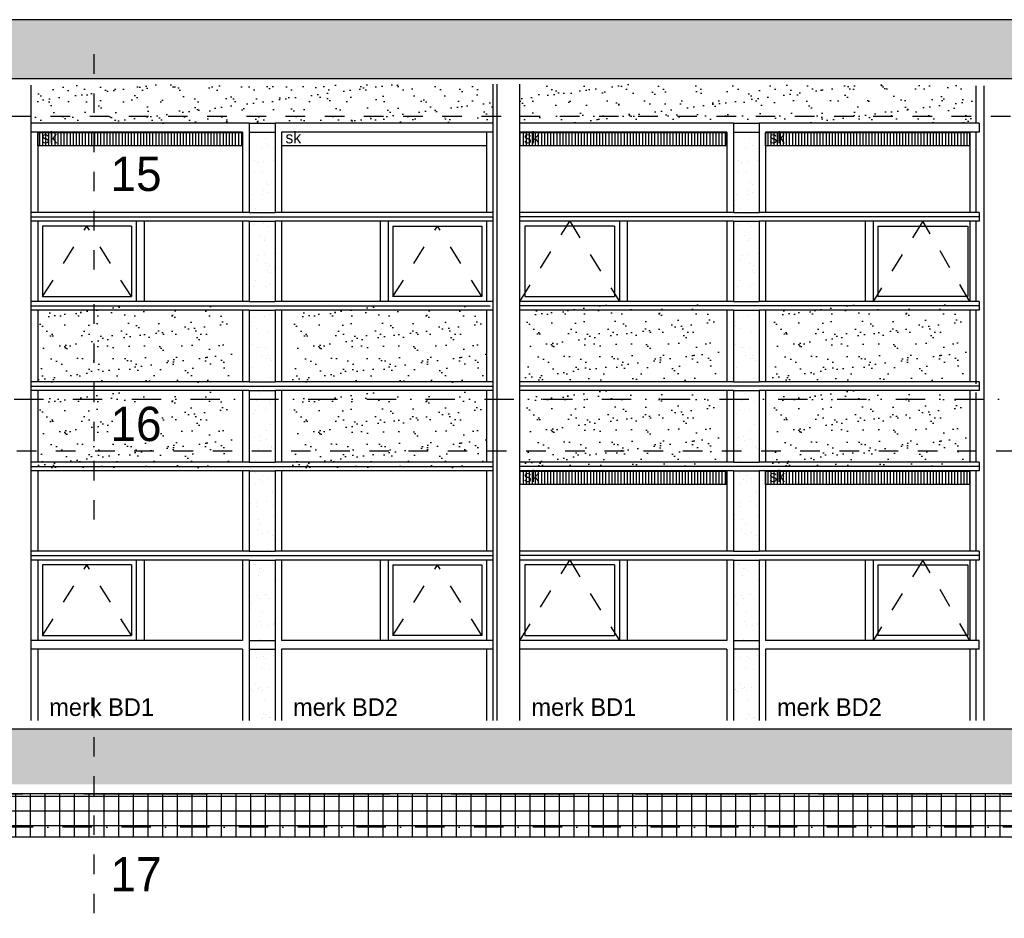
# Model space of a CAD drawing. Extents: x 0 to 140000, y 0 to 84100.
# Tile 26 of 48: x 68139 to 78192, y 43604 to 52779. Entities that reach past the tile are written whole.
import ezdxf

# ---------------------------------------------------------------- set-up
doc = ezdxf.new("R2010")
doc.units = 0
doc.header["$LTSCALE"] = 100
doc.header["$MEASUREMENT"] = 0
for name, pattern in [('B0201', [50, 31.25, -6.25, 6.25, -6.25]), ('B0703', [18.75, 12.5, -6.25]), ('DASHDOTX2', [2, 1, -0.5, 0, -0.5]), ('TEGELS', [4, 2, -2])]:
    doc.linetypes.add(name, pattern=pattern)
doc.layers.get('0').update_dxf_attribs({"linetype": 'CONTINUOUS'})
for name, color, linetype in [('AA21----_BUITENWAND', 7, 'CONTINUOUS'), ('AA31----_BUITENKOZ', 7, 'CONTINUOUS'), ('AA31----_BUITENKOZIJ', 7, 'CONTINUOUS'), ('AI31----_BUITENKOZ', 7, 'CONTINUOUS'), ('AL$7A---_STRAMIEN', 1, 'B0201'), ('AL11----_GRONDWERK', 4, 'CONTINUOUS'), ('AL21----_BUITENWAND', 2, 'CONTINUOUS'), ('AL31----_BUITENKOZ', 7, 'CONTINUOUS'), ('AL32----_BINNENKOZ', 7, 'CONTINUOUS'), ('AT$1A---_ALGEMEEN', 7, 'CONTINUOUS'), ('AT$1A---_TEKST', 2, 'CONTINUOUS'), ('DETAILS', 4, 'TEGELS'), ('DLLATATIE', 3, 'B0703'), ('ZONWERING', 4, 'TEGELS')]:
    doc.layers.add(name, color=color, linetype=linetype)
doc.styles.add('00_100', font='B-GBP.shx', dxfattribs={"height": 120})
doc.styles.add('01_100', font='B-GBP.shx', dxfattribs={"height": 180})
doc.styles.add('03_100', font='B-GBP.shx', dxfattribs={"height": 350})
pattern_1 = [(90, (0, 81.66), (-31.25, 2e-15), [])]

msp = doc.modelspace()

# ---------------------------------------------------------------- hatches: boundary and pattern name
h = msp.add_hatch()
h.set_pattern_fill('AR-SAND', color=256, scale=122, style=0)
h.paths.add_polyline_path([(72973.2, 51721.7), (68256.1, 51721.7), (68256.1, 51934.1), (68256.1, 52116.1), (72973.2, 52116.1)])
at = {"layer": 'AA21----_BUITENWAND'}
h = msp.add_hatch(dxfattribs=at)
h.set_pattern_fill('TEXTURE,_O', color=1, scale=1700, double=1)
h.set_pattern_definition([(0, (1224, 816), (748, 1292), [68, -1139, 51, -493, 102, -1207]), (10, (901, 1513), (457.165, 1616.95), [119, -289, 153, -901, 85, -1122]), (20, (731, 969), (756.335, 1252.199), [136, -935, 119, -697, 85, -544]), (30, (1224, 867), (-124.492, 1439.627), [85, -561, 68, -833, 51, -1105]), (40, (748, 1241), (191.737, 1226.099), [68, -748, 51, -476, 136, -867]), (50, (1003, 629), (-454.738, 1335.823), [34, -629, 85, -1037, 102, -527]), (60, (1054, 748), (-563.68, 1267.677), [85, -697, 34, -816, 68, -629]), (70, (867, 544), (-622.723, 1221.659), [51, -323, 102, -544, 68, -748]), (80, (952, 1547), (-1181.87, 933.41), [119, -748, 51, -884, 102, -833]), (90, (1054, 816), (-1496, 629), [102, -527, 68, -1037, 34, -1054]), (100, (782, 1343), (-1405.172, 822.49), [119, -663, 102, -544, 119, -1241]), (110, (663, 374), (-1362.495, 462.916), [136, -442, 68, -901, 102, -986]), (120, (204, 578), (-1624.35, 161.456), [85, -1139, 102, -527, 119, -697]), (130, (578, 204), (-1581.611, 403.841), [51, -374, 68, -731, 136, -952]), (140, (68, 1564), (-1250.049, -193.832), [102, -612, 119, -527, 68, -714]), (150, (1479, 102), (-1160.675, -684.348), [68, -476, 136, -1054, 119, -969]), (160, (357, 1054), (-1348.106, -920.43), [102, -714, 85, -646, 68, -1037]), (170, (459, 646), (-1221.983, -958.365), [153, -561, 102, -765, 136, -748])])
h.paths.add_polyline_path([(84940.6, 52779.2), (44628.6, 52779.2), (44628.6, 52173.6), (84940.6, 52173.6)])
at = {"layer": 'AA31----_BUITENKOZ'}
h = msp.add_hatch(dxfattribs=at)
h.set_pattern_fill('LINE', color=1, scale=250, angle=90, style=0)
h.set_pattern_definition([(90, (0, 80.61), (-31.25, 2e-15), [])])
h.paths.add_polyline_path([(70415.5, 51491.3), (70415.5, 51624.3), (68322.7, 51624.3), (68322.7, 51491.3)])
h.paths.add_polyline_path([(75358, 51491.3), (75358, 51624.3), (73246.5, 51624.3), (73246.5, 51491.3)])
h.paths.add_polyline_path([(75753, 51624.3), (75753, 51491.3), (77838.6, 51491.3), (77838.6, 51624.3)])
h.paths.add_polyline_path([(68332.7, 51486.3), (68564.1, 51486.3), (68564.1, 51666.3), (68332.7, 51666.3)], flags=9)
h.paths.add_polyline_path([(73256.5, 51486.3), (73488, 51486.3), (73488, 51666.3), (73256.5, 51666.3)], flags=9)
h.paths.add_polyline_path([(75763, 51486.3), (75994.4, 51486.3), (75994.4, 51666.3), (75763, 51666.3)], flags=9)
h = msp.add_hatch(dxfattribs=at)
h.set_pattern_fill('LINE', color=1, scale=250, angle=90, style=0)
h.set_pattern_definition(pattern_1)
h.paths.add_polyline_path([(73246.5, 48166.1), (73246.5, 48033.1), (75358, 48033.1), (75358, 48166.1)])
h.paths.add_polyline_path([(73256.5, 48028.1), (73488, 48028.1), (73488, 48208.1), (73256.5, 48208.1)], flags=9)
h = msp.add_hatch(dxfattribs=at)
h.set_pattern_fill('LINE', color=1, scale=250, angle=90, style=0)
h.set_pattern_definition(pattern_1)
h.paths.add_polyline_path([(75753, 48166.1), (75753, 48033.1), (77838.6, 48033.1), (77838.6, 48166.1)])
h.paths.add_polyline_path([(75763, 48028.1), (75994.4, 48028.1), (75994.4, 48208.1), (75763, 48208.1)], flags=9)
at = {"layer": 'AA31----_BUITENKOZIJ'}
h = msp.add_hatch(dxfattribs=at)
h.set_pattern_fill('AR-SAND', scale=122, style=0)
h.paths.add_polyline_path([(77905.2, 51721.7), (73246.5, 51721.7), (73246.5, 51934.1), (73246.5, 52116.1), (77905.2, 52116.1)])
h = msp.add_hatch(dxfattribs=at)
h.set_pattern_fill('AR-SAND', color=256, scale=122, style=0)
h.set_pattern_definition([(37.5, (19441.43, -19562.86), (-7.6852, 235.0725), [0, -185.44, 0, -207.4, 0, -198.25]), (7.5, (19441.43, -19562.86), (215.9128, 344.3018), [0, -100.04, 0, -167.14, 0, -64.05]), (327.5, (19291.37, -19562.86), (379.9253, 0.6904), [0, -61, 0, -219.6, 0, -286.7]), (317.5, (19291.37, -19562.86), (366.7474, 107.0764), [0, -30.5, 0, -143.96, 0, -164.7])])
h.paths.add_polyline_path([(75284.9, 49875.1), (75284.9, 49091.1), (73299.1, 49091.1), (73299.1, 49875.1)])
h = msp.add_hatch(dxfattribs=at)
h.set_pattern_fill('AR-SAND', scale=122, style=0)
h.set_pattern_definition([(37.5, (21965.59, -19562.86), (-7.6852, 235.0725), [0, -185.44, 0, -207.4, 0, -198.25]), (7.5, (21965.6, -19562.86), (215.9128, 344.3018), [0, -100.04, 0, -167.14, 0, -64.05]), (327.5, (21815.53, -19562.86), (379.9253, 0.6904), [0, -61, 0, -219.6, 0, -286.7]), (317.5, (21815.53, -19562.86), (366.7474, 107.0764), [0, -30.5, 0, -143.96, 0, -164.7])])
h.paths.add_polyline_path([(77809.1, 49875.1), (77809.1, 49091.1), (75823.3, 49091.1), (75823.3, 49875.1)])
h = msp.add_hatch(dxfattribs=at)
h.set_pattern_fill('AR-SAND', color=256, scale=122, style=0)
h.set_pattern_definition([(37.5, (14470.48, -19582.67), (-7.6852, 235.0725), [0, -185.44, 0, -207.4, 0, -198.25]), (7.5, (14470.48, -19582.67), (215.9128, 344.3018), [0, -100.04, 0, -167.14, 0, -64.05]), (327.5, (14320.42, -19582.67), (379.9253, 0.6904), [0, -61, 0, -219.6, 0, -286.7]), (317.5, (14320.4, -19582.67), (366.7474, 107.0764), [0, -30.5, 0, -143.96, 0, -164.7])])
h.paths.add_polyline_path([(70314, 49855.3), (70314, 49071.3), (68328.2, 49071.3), (68328.2, 49855.3)])
h = msp.add_hatch(dxfattribs=at)
h.set_pattern_fill('AR-SAND', color=256, scale=122, style=0)
h.set_pattern_definition([(37.5, (17065.4, -19582.67), (-7.6852, 235.0725), [0, -185.44, 0, -207.4, 0, -198.25]), (7.5, (17065.4, -19582.67), (215.9128, 344.3018), [0, -100.04, 0, -167.14, 0, -64.05]), (327.5, (16915.35, -19582.67), (379.9253, 0.6904), [0, -61, 0, -219.6, 0, -286.7]), (317.5, (16915.35, -19582.67), (366.7474, 107.0764), [0, -30.5, 0, -143.96, 0, -164.7])])
h.paths.add_polyline_path([(72908.9, 49855.3), (72908.9, 49071.3), (70923.1, 49071.3), (70923.1, 49855.3)])
h = msp.add_hatch(dxfattribs=at)
h.set_pattern_fill('AR-SAND', color=256, scale=122, style=0)
h.set_pattern_definition([(37.5, (14470.48, -20456.67), (-7.6852, 235.0725), [0, -185.44, 0, -207.4, 0, -198.25]), (7.5, (14470.48, -20456.67), (215.9128, 344.3018), [0, -100.04, 0, -167.14, 0, -64.05]), (327.5, (14320.42, -20456.67), (379.9253, 0.6904), [0, -61, 0, -219.6, 0, -286.7]), (317.5, (14320.4, -20456.67), (366.7474, 107.0764), [0, -30.5, 0, -143.96, 0, -164.7])])
h.paths.add_polyline_path([(70314, 48981.3), (70314, 48197.3), (68328.2, 48197.3), (68328.2, 48981.3)])
h = msp.add_hatch(dxfattribs=at)
h.set_pattern_fill('AR-SAND', scale=122, style=0)
h.set_pattern_definition([(37.5, (17065.4, -20456.67), (-7.6852, 235.0725), [0, -185.44, 0, -207.4, 0, -198.25]), (7.5, (17065.4, -20456.67), (215.9128, 344.3018), [0, -100.04, 0, -167.14, 0, -64.05]), (327.5, (16915.35, -20456.67), (379.9253, 0.6904), [0, -61, 0, -219.6, 0, -286.7]), (317.5, (16915.35, -20456.67), (366.7474, 107.0764), [0, -30.5, 0, -143.96, 0, -164.7])])
h.paths.add_polyline_path([(72908.9, 48981.3), (72908.9, 48197.3), (70923.1, 48197.3), (70923.1, 48981.3)])
h = msp.add_hatch(dxfattribs=at)
h.set_pattern_fill('AR-SAND', color=256, scale=122, style=0)
h.set_pattern_definition([(37.5, (19441.43, -20436.86), (-7.6852, 235.0725), [0, -185.44, 0, -207.4, 0, -198.25]), (7.5, (19441.43, -20436.86), (215.9128, 344.3018), [0, -100.04, 0, -167.14, 0, -64.05]), (327.5, (19291.37, -20436.86), (379.9253, 0.6904), [0, -61, 0, -219.6, 0, -286.7]), (317.5, (19291.37, -20436.86), (366.7474, 107.0764), [0, -30.5, 0, -143.96, 0, -164.7])])
h.paths.add_polyline_path([(75284.9, 49001.1), (75284.9, 48217.1), (73299.1, 48217.1), (73299.1, 49001.1)])
h = msp.add_hatch(dxfattribs=at)
h.set_pattern_fill('AR-SAND', scale=122, style=0)
h.set_pattern_definition([(37.5, (21965.59, -20436.86), (-7.6852, 235.0725), [0, -185.44, 0, -207.4, 0, -198.25]), (7.5, (21965.6, -20436.86), (215.9128, 344.3018), [0, -100.04, 0, -167.14, 0, -64.05]), (327.5, (21815.53, -20436.86), (379.9253, 0.6904), [0, -61, 0, -219.6, 0, -286.7]), (317.5, (21815.53, -20436.86), (366.7474, 107.0764), [0, -30.5, 0, -143.96, 0, -164.7])])
h.paths.add_polyline_path([(77809.1, 49001.1), (77809.1, 48217.1), (75823.3, 48217.1), (75823.3, 49001.1)])
h = msp.add_hatch(dxfattribs=at)
h.set_pattern_fill('TEXTURE,_O', color=1, scale=1700, double=1)
h.set_pattern_definition([(0, (1224, -580.5), (748, 1292), [68, -1139, 51, -493, 102, -1207]), (10, (901, 116.5), (457.165, 1616.95), [119, -289, 153, -901, 85, -1122]), (20, (731, -427.5), (756.3354, 1252.199), [136, -935, 119, -697, 85, -544]), (30, (1224, -529.5), (-124.492, 1439.627), [85, -561, 68, -833, 51, -1105]), (40, (748, -155.5), (191.737, 1226.0987), [68, -748, 51, -476, 136, -867]), (50, (1003, -767.5), (-454.738, 1335.823), [34, -629, 85, -1037, 102, -527]), (60, (1054, -648.5), (-563.68, 1267.677), [85, -697, 34, -816, 68, -629]), (70, (867, -852.5), (-622.723, 1221.659), [51, -323, 102, -544, 68, -748]), (80, (952, 150.5), (-1181.87, 933.41), [119, -748, 51, -884, 102, -833]), (90, (1054, -580.5), (-1496, 629), [102, -527, 68, -1037, 34, -1054]), (100, (782, -53.5), (-1405.172, 822.49), [119, -663, 102, -544, 119, -1241]), (110, (663, -1022.5), (-1362.495, 462.916), [136, -442, 68, -901, 102, -986]), (120, (204, -818.5), (-1624.35, 161.456), [85, -1139, 102, -527, 119, -697]), (130, (578, -1192.5), (-1581.611, 403.841), [51, -374, 68, -731, 136, -952]), (140, (68, 167.5), (-1250.049, -193.832), [102, -612, 119, -527, 68, -714]), (150, (1479, -1294.5), (-1160.675, -684.348), [68, -476, 136, -1054, 119, -969]), (160, (357, -342.5), (-1348.106, -920.43), [102, -714, 85, -646, 68, -1037]), (170, (459, -750.5), (-1221.983, -958.365), [153, -561, 102, -765, 136, -748])])
h.paths.add_polyline_path([(96140.9, 45533.6), (44994.7, 45533.6), (44994.7, 44973.6), (96140.9, 44973.6)])
h.paths.add_polyline_path([(97092.8, 45533.6), (96140.9, 45533.6), (96140.9, 44973.6), (97092.8, 44973.6)])
h = msp.add_hatch(dxfattribs=at)
h.set_pattern_fill('U,_O', color=42, scale=150, double=1, pattern_type=0)
h.set_pattern_definition([(0, (0, 0), (0, 150), []), (90, (0, 0), (-150, 9e-15), [])])
h.paths.add_polyline_path([(16295.1, 44433.6), (16295.1, 44873.6), (97759.3, 44873.6), (97759.3, 44433.6)])

# ---------------------------------------------------------------- linework, layer by layer
for p, q in [((70518.7, 51630.3), (70518.7, 51630.3)), ((75461.2, 51630.3), (75461.2, 51630.3)), ((70652.7, 51569.1), (70652.7, 51569.1)), ((70676.1, 51491.8), (70676.1, 51491.8)), ((75595.2, 51569.1), (75595.2, 51569.1)), ((75618.6, 51491.8), (75618.6, 51491.8)), ((70607.6, 51465.4), (70607.6, 51465.4)), ((70727.6, 51459.1), (70727.6, 51459.1)), ((75550.1, 51465.4), (75550.1, 51465.4)), ((75670.1, 51459.1), (75670.1, 51459.1)), ((70532.9, 51340.4), (70532.9, 51340.4)), ((70567.6, 51320.9), (70567.6, 51320.9)), ((70631.1, 51329.3), (70631.1, 51329.3)), ((70730.3, 51342.3), (70730.3, 51342.3)), ((75475.4, 51340.4), (75475.4, 51340.4)), ((75510.1, 51320.9), (75510.1, 51320.9)), ((75573.6, 51329.3), (75573.6, 51329.3)), ((75672.8, 51342.3), (75672.8, 51342.3)), ((70536, 51232.8), (70536, 51232.8)), ((70615.3, 51230.4), (70615.3, 51230.4)), ((75478.5, 51232.8), (75478.5, 51232.8)), ((75557.8, 51230.4), (75557.8, 51230.4)), ((70657.5, 51121.6), (70657.5, 51121.6)), ((70680, 51101), (70680, 51101)), ((75600, 51121.6), (75600, 51121.6)), ((75622.5, 51101), (75622.5, 51101)), ((70514.4, 50998), (70514.4, 50998)), ((70622.9, 50995.3), (70622.9, 50995.3)), ((70631.4, 51034.9), (70631.4, 51034.9)), ((70680.1, 51019.8), (70680.1, 51019.8)), ((70743.6, 51028.2), (70743.6, 51028.2)), ((75456.9, 50998), (75456.9, 50998)), ((75565.4, 50995.3), (75565.4, 50995.3)), ((75573.9, 51034.9), (75573.9, 51034.9)), ((75622.6, 51019.8), (75622.6, 51019.8)), ((75686.1, 51028.2), (75686.1, 51028.2)), ((70493.3, 50880.2), (70493.3, 50880.2)), ((75435.8, 50880.2), (75435.8, 50880.2)), ((70544.7, 50847.4), (70544.7, 50847.4)), ((75487.2, 50847.4), (75487.2, 50847.4)), ((70527.7, 50683.9), (70527.7, 50683.9)), ((70626.9, 50697), (70626.9, 50697)), ((70669.4, 50667.5), (70669.4, 50667.5)), ((75470.2, 50683.9), (75470.2, 50683.9)), ((75569.4, 50697), (75569.4, 50697)), ((75611.9, 50667.5), (75611.9, 50667.5)), ((70591.8, 50574.7), (70591.8, 50574.7)), ((75534.3, 50574.7), (75534.3, 50574.7)), ((70638.3, 50525.1), (70638.3, 50525.1)), ((70643.3, 50541.9), (70643.3, 50541.9)), ((75580.8, 50525.1), (75580.8, 50525.1)), ((75585.8, 50541.9), (75585.8, 50541.9)), ((70576.7, 50374.5), (70576.7, 50374.5)), ((70640.2, 50382.8), (70640.2, 50382.8)), ((70739.4, 50395.9), (70739.4, 50395.9)), ((75519.2, 50374.5), (75519.2, 50374.5)), ((75582.7, 50382.8), (75582.7, 50382.8)), ((75681.9, 50395.9), (75681.9, 50395.9)), ((70552.7, 50331.3), (70552.7, 50331.3)), ((70646, 50290.1), (70646, 50290.1)), ((70690.3, 50269.2), (70690.3, 50269.2)), ((75495.2, 50331.3), (75495.2, 50331.3)), ((75588.5, 50290.1), (75588.5, 50290.1)), ((75632.8, 50269.2), (75632.8, 50269.2)), ((70674.1, 50220), (70674.1, 50220)), ((70696.6, 50199.4), (70696.6, 50199.4)), ((70741.8, 50236.4), (70741.8, 50236.4)), ((75616.6, 50220), (75616.6, 50220)), ((75639.1, 50199.4), (75639.1, 50199.4)), ((75684.3, 50236.4), (75684.3, 50236.4)), ((70547.1, 50117.7), (70547.1, 50117.7)), ((70689.2, 50073.4), (70689.2, 50073.4)), ((75489.6, 50117.7), (75489.6, 50117.7)), ((75631.7, 50073.4), (75631.7, 50073.4)), ((70523.5, 50051.6), (70523.5, 50051.6)), ((70653.7, 50055), (70653.7, 50055)), ((75466, 50051.6), (75466, 50051.6)), ((75596.2, 50055), (75596.2, 50055)), ((70489.1, 49928.7), (70489.1, 49928.7)), ((75431.6, 49928.7), (75431.6, 49928.7)), ((70686.1, 49765.9), (70686.1, 49765.9)), ((75628.6, 49765.9), (75628.6, 49765.9)), ((70496.8, 49693.7), (70496.8, 49693.7)), ((70536.8, 49737.5), (70536.8, 49737.5)), ((70635.9, 49750.5), (70635.9, 49750.5)), ((75439.3, 49693.7), (75439.3, 49693.7)), ((75479.3, 49737.5), (75479.3, 49737.5)), ((75578.4, 49750.5), (75578.4, 49750.5)), ((70507.5, 49657.5), (70507.5, 49657.5)), ((70558.9, 49624.7), (70558.9, 49624.7)), ((70669.1, 49584.9), (70669.1, 49584.9)), ((75450, 49657.5), (75450, 49657.5)), ((75501.4, 49624.7), (75501.4, 49624.7)), ((75611.6, 49584.9), (75611.6, 49584.9)), ((70744.1, 49506.7), (70744.1, 49506.7)), ((75686.6, 49506.7), (75686.6, 49506.7)), ((70504.5, 49458.6), (70504.5, 49458.6)), ((70569.4, 49429.7), (70569.4, 49429.7)), ((70585.7, 49428), (70585.7, 49428)), ((70649.2, 49436.4), (70649.2, 49436.4)), ((75447, 49458.6), (75447, 49458.6)), ((75511.9, 49429.7), (75511.9, 49429.7)), ((75528.2, 49428), (75528.2, 49428)), ((75591.7, 49436.4), (75591.7, 49436.4)), ((70606, 49352), (70606, 49352)), ((70657.4, 49319.2), (70657.4, 49319.2)), ((70676.7, 49349.8), (70676.7, 49349.8)), ((70690.8, 49318.5), (70690.8, 49318.5)), ((70713.3, 49297.9), (70713.3, 49297.9)), ((75548.5, 49352), (75548.5, 49352)), ((75599.9, 49319.2), (75599.9, 49319.2)), ((75619.2, 49349.8), (75619.2, 49349.8)), ((75633.3, 49318.5), (75633.3, 49318.5)), ((75655.8, 49297.9), (75655.8, 49297.9)), ((70512.2, 49223.5), (70512.2, 49223.5)), ((75454.7, 49223.5), (75454.7, 49223.5)), ((70532.5, 49105.1), (70532.5, 49105.1)), ((70684.4, 49114.7), (70684.4, 49114.7)), ((70698.2, 49127), (70698.2, 49127)), ((75475, 49105.1), (75475, 49105.1)), ((75626.9, 49114.7), (75626.9, 49114.7)), ((75640.7, 49127), (75640.7, 49127)), ((70519.9, 48988.5), (70519.9, 48988.5)), ((70574.1, 48982.3), (70574.1, 48982.3)), ((70596.6, 48961.7), (70596.6, 48961.7)), ((75462.4, 48988.5), (75462.4, 48988.5)), ((75516.6, 48982.3), (75516.6, 48982.3)), ((75539.1, 48961.7), (75539.1, 48961.7)), ((70561.3, 48895), (70561.3, 48895)), ((70692.1, 48879.6), (70692.1, 48879.6)), ((70702.7, 48864.4), (70702.7, 48864.4)), ((75503.8, 48895), (75503.8, 48895)), ((75634.6, 48879.6), (75634.6, 48879.6)), ((75645.2, 48864.4), (75645.2, 48864.4)), ((70545.8, 48791), (70545.8, 48791)), ((70645, 48804.1), (70645, 48804.1)), ((75488.3, 48791), (75488.3, 48791)), ((75587.5, 48804.1), (75587.5, 48804.1)), ((70527.6, 48753.4), (70527.6, 48753.4)), ((75470.1, 48753.4), (75470.1, 48753.4)), ((70659.8, 48589.5), (70659.8, 48589.5)), ((70699.8, 48644.6), (70699.8, 48644.6)), ((75602.3, 48589.5), (75602.3, 48589.5)), ((75642.3, 48644.6), (75642.3, 48644.6)), ((70535.3, 48518.3), (70535.3, 48518.3)), ((70586, 48528.2), (70586, 48528.2)), ((70594.8, 48481.6), (70594.8, 48481.6)), ((70658.3, 48490), (70658.3, 48490)), ((75477.8, 48518.3), (75477.8, 48518.3)), ((75528.5, 48528.2), (75528.5, 48528.2)), ((75537.3, 48481.6), (75537.3, 48481.6)), ((75600.8, 48490), (75600.8, 48490)), ((70521.7, 48434.8), (70521.7, 48434.8)), ((70573.1, 48402), (70573.1, 48402)), ((70707.5, 48416.9), (70707.5, 48416.9)), ((70707.5, 48409.5), (70707.5, 48409.5)), ((70730, 48396.3), (70730, 48396.3)), ((75464.2, 48434.8), (75464.2, 48434.8)), ((75515.6, 48402), (75515.6, 48402)), ((75650, 48416.9), (75650, 48416.9)), ((75650, 48409.5), (75650, 48409.5)), ((75672.5, 48396.3), (75672.5, 48396.3)), ((70542.9, 48283.2), (70542.9, 48283.2)), ((75485.4, 48283.2), (75485.4, 48283.2)), ((70541.6, 48158.7), (70541.6, 48158.7)), ((75484.1, 48158.7), (75484.1, 48158.7)), ((70590.8, 48080.7), (70590.8, 48080.7)), ((70613.3, 48060.1), (70613.3, 48060.1)), ((70620.2, 48129.3), (70620.2, 48129.3)), ((70671.6, 48096.5), (70671.6, 48096.5)), ((75533.3, 48080.7), (75533.3, 48080.7)), ((75555.8, 48060.1), (75555.8, 48060.1)), ((75562.7, 48129.3), (75562.7, 48129.3)), ((75614.1, 48096.5), (75614.1, 48096.5)), ((70550.6, 48048.2), (70550.6, 48048.2)), ((70719.4, 47962.8), (70719.4, 47962.8)), ((75493.1, 48048.2), (75493.1, 48048.2)), ((75661.9, 47962.8), (75661.9, 47962.8)), ((70654.1, 47857.6), (70654.1, 47857.6)), ((70722.9, 47939.3), (70722.9, 47939.3)), ((75596.6, 47857.6), (75596.6, 47857.6)), ((75665.4, 47939.3), (75665.4, 47939.3)), ((70491.4, 47836.2), (70491.4, 47836.2)), ((70554.9, 47844.6), (70554.9, 47844.6)), ((70558.3, 47813.1), (70558.3, 47813.1)), ((70718.7, 47823.8), (70718.7, 47823.8)), ((75433.9, 47836.2), (75433.9, 47836.2)), ((75497.4, 47844.6), (75497.4, 47844.6)), ((75500.8, 47813.1), (75500.8, 47813.1)), ((75661.2, 47823.8), (75661.2, 47823.8)), ((70496.6, 47723.9), (70496.6, 47723.9)), ((70575.5, 47672.3), (70575.5, 47672.3)), ((70730.5, 47704.3), (70730.5, 47704.3)), ((75439.1, 47723.9), (75439.1, 47723.9)), ((75518, 47672.3), (75518, 47672.3)), ((75673, 47704.3), (75673, 47704.3)), ((70566, 47578), (70566, 47578)), ((70602.7, 47626.6), (70602.7, 47626.6)), ((75508.5, 47578), (75508.5, 47578)), ((75545.2, 47626.6), (75545.2, 47626.6)), ((70488.8, 47484.8), (70488.8, 47484.8)), ((70603.8, 47535.2), (70603.8, 47535.2)), ((70667.4, 47543.5), (70667.4, 47543.5)), ((70724.1, 47515.4), (70724.1, 47515.4)), ((70738.2, 47469.2), (70738.2, 47469.2)), ((75431.3, 47484.8), (75431.3, 47484.8)), ((75546.4, 47535.2), (75546.4, 47535.2)), ((75609.9, 47543.5), (75609.9, 47543.5)), ((75666.6, 47515.4), (75666.6, 47515.4)), ((75680.7, 47469.2), (75680.7, 47469.2)), ((70674, 47366.8), (70674, 47366.8)), ((75616.5, 47366.8), (75616.5, 47366.8)), ((70535.9, 47212.1), (70535.9, 47212.1)), ((70550.6, 47212.3), (70550.6, 47212.3)), ((70587.3, 47179.3), (70587.3, 47179.3)), ((70607.5, 47179.2), (70607.5, 47179.2)), ((70629.9, 47158.5), (70629.9, 47158.5)), ((70716.3, 47234.1), (70716.3, 47234.1)), ((70745.9, 47234.1), (70745.9, 47234.1)), ((75478.4, 47212.1), (75478.4, 47212.1)), ((75493.1, 47212.3), (75493.1, 47212.3)), ((75529.8, 47179.3), (75529.8, 47179.3)), ((75550, 47179.2), (75550, 47179.2)), ((75572.4, 47158.5), (75572.4, 47158.5)), ((75658.8, 47234.1), (75658.8, 47234.1)), ((75688.4, 47234.1), (75688.4, 47234.1)), ((70581.4, 47107.9), (70581.4, 47107.9)), ((70736.1, 47061.3), (70736.1, 47061.3)), ((75523.9, 47107.9), (75523.9, 47107.9)), ((75678.6, 47061.3), (75678.6, 47061.3)), ((70500.4, 46889.8), (70500.4, 46889.8)), ((70563.9, 46898.1), (70563.9, 46898.1)), ((70589.1, 46872.8), (70589.1, 46872.8)), ((70634.4, 46906.6), (70634.4, 46906.6)), ((70663.1, 46911.2), (70663.1, 46911.2)), ((70685.8, 46873.8), (70685.8, 46873.8)), ((75442.9, 46889.8), (75442.9, 46889.8)), ((75506.4, 46898.1), (75506.4, 46898.1)), ((75531.6, 46872.8), (75531.6, 46872.8)), ((75576.9, 46906.6), (75576.9, 46906.6)), ((75605.6, 46911.2), (75605.6, 46911.2)), ((75628.3, 46873.8), (75628.3, 46873.8)), ((70490.8, 46842.9), (70490.8, 46842.9)), ((70491.1, 46755.1), (70491.1, 46755.1)), ((70513.2, 46822.3), (70513.2, 46822.3)), ((75433.3, 46842.9), (75433.3, 46842.9)), ((75433.6, 46755.1), (75433.6, 46755.1)), ((75455.7, 46822.3), (75455.7, 46822.3)), ((70619.4, 46725.1), (70619.4, 46725.1)), ((75561.9, 46725.1), (75561.9, 46725.1)), ((70596.7, 46637.7), (70596.7, 46637.7)), ((70612.9, 46588.7), (70612.9, 46588.7)), ((70676.4, 46597.1), (70676.4, 46597.1)), ((70732.9, 46601.1), (70732.9, 46601.1)), ((70740.8, 46613.8), (70740.8, 46613.8)), ((75539.2, 46637.7), (75539.2, 46637.7)), ((75555.4, 46588.7), (75555.4, 46588.7)), ((75618.9, 46597.1), (75618.9, 46597.1)), ((75675.4, 46601.1), (75675.4, 46601.1)), ((75683.3, 46613.8), (75683.3, 46613.8)), ((70589.7, 46449.6), (70589.7, 46449.6)), ((75532.2, 46449.6), (75532.2, 46449.6)), ((70503, 46262.1), (70503, 46262.1)), ((70559.7, 46265.8), (70559.7, 46265.8)), ((70624.1, 46277.6), (70624.1, 46277.6)), ((70646.6, 46257), (70646.6, 46257)), ((70725.4, 46287.6), (70725.4, 46287.6)), ((75445.5, 46262.1), (75445.5, 46262.1)), ((75502.2, 46265.8), (75502.2, 46265.8)), ((75566.6, 46277.6), (75566.6, 46277.6)), ((75589.1, 46257), (75589.1, 46257)), ((75667.9, 46287.6), (75667.9, 46287.6)), ((70612.1, 46167.6), (70612.1, 46167.6)), ((70688.2, 46144.1), (70688.2, 46144.1)), ((75554.6, 46167.6), (75554.6, 46167.6)), ((75630.7, 46144.1), (75630.7, 46144.1)), ((70509.5, 45943.3), (70509.5, 45943.3)), ((70550.1, 45989.4), (70550.1, 45989.4)), ((70573, 45951.7), (70573, 45951.7)), ((70601.5, 45956.6), (70601.5, 45956.6)), ((70672.2, 45964.8), (70672.2, 45964.8)), ((75452, 45943.3), (75452, 45943.3)), ((75492.6, 45989.4), (75492.6, 45989.4)), ((75515.5, 45951.7), (75515.5, 45951.7)), ((75544, 45956.6), (75544, 45956.6)), ((75614.7, 45964.8), (75614.7, 45964.8)), ((70507.4, 45941.4), (70507.4, 45941.4)), ((70529.9, 45920.8), (70529.9, 45920.8)), ((70619.8, 45932.5), (70619.8, 45932.5)), ((75449.9, 45941.4), (75449.9, 45941.4)), ((75472.4, 45920.8), (75472.4, 45920.8)), ((75562.3, 45932.5), (75562.3, 45932.5)), ((70636.1, 45823.5), (70636.1, 45823.5)), ((75578.6, 45823.5), (75578.6, 45823.5)), ((70622, 45642.3), (70622, 45642.3)), ((70627.5, 45697.4), (70627.5, 45697.4)), ((70648.6, 45683.9), (70648.6, 45683.9)), ((70685.5, 45650.6), (70685.5, 45650.6)), ((70700, 45651.1), (70700, 45651.1)), ((75564.5, 45642.3), (75564.5, 45642.3)), ((75570, 45697.4), (75570, 45697.4)), ((75591.1, 45683.9), (75591.1, 45683.9)), ((75628, 45650.6), (75628, 45650.6)), ((75642.5, 45651.1), (75642.5, 45651.1))]:
    msp.add_line(p, q, dxfattribs=at)
at = {"layer": 'AI31----_BUITENKOZ', "linetype": 'CONTINUOUS'}
for p, q in [((70483.2, 51721.7), (68256.1, 51721.7)), ((70483.2, 51721.7), (70483.2, 50811.7)), ((72973.2, 51721.7), (70747.1, 51721.7)), ((70747.1, 51721.7), (70747.1, 50811.7)), ((75426, 51721.7), (73246.5, 51721.7)), ((75426, 51721.7), (75426, 50811.7)), ((77935.2, 51721.7), (75688.8, 51721.7)), ((75688.8, 51721.7), (75688.8, 50811.7)), ((70415.5, 51631.7), (68256.1, 51631.7)), ((68322.7, 51631.7), (68322.7, 50811.7)), ((70415.5, 51631.7), (70415.5, 50811.7)), ((72973.2, 51631.7), (70812.9, 51631.7)), ((70812.9, 51631.7), (70812.9, 50811.7)), ((72906.6, 51631.7), (72906.6, 50811.7)), ((75358, 51631.7), (73246.5, 51631.7)), ((75358, 51631.7), (75358, 50811.7)), ((77935.2, 51631.7), (75753, 51631.7)), ((75753, 51631.7), (75753, 50811.7)), ((77838.6, 51631.7), (77838.6, 50811.7)), ((68322.7, 50721.7), (68322.7, 49901.7)), ((70415.5, 50721.7), (70415.5, 49901.7)), ((70483.2, 50721.7), (70483.2, 49901.7)), ((70747.1, 50721.7), (70747.1, 49901.7)), ((70812.9, 50721.7), (70812.9, 49901.7)), ((72906.6, 50721.7), (72906.6, 49901.7)), ((75358, 50721.7), (75358, 49901.7)), ((75426, 50721.7), (75426, 49901.7)), ((75688.8, 50721.7), (75688.8, 49901.7)), ((75753, 50721.7), (75753, 49901.7)), ((77838.6, 50721.7), (77838.6, 49901.7)), ((68322.7, 49811.7), (68322.7, 49081.7)), ((70415.5, 49811.7), (70415.5, 49081.7)), ((70483.2, 49811.7), (70483.2, 49081.6)), ((70747.1, 49811.7), (70747.1, 49081.7)), ((70812.9, 49811.7), (70812.9, 49081.7)), ((72906.6, 49811.7), (72906.6, 49081.7)), ((75358, 49811.7), (75358, 49081.7)), ((75426, 49811.7), (75426, 49081.7)), ((75688.8, 49811.7), (75688.8, 49081.7)), ((75753, 49811.7), (75753, 49081.7)), ((77838.6, 49811.7), (77838.6, 49081.7)), ((68322.7, 48991.7), (68322.7, 48262.4)), ((70415.5, 48991.7), (70415.5, 48262.4)), ((70483.2, 48991.7), (70483.2, 48262.4)), ((70747.1, 48991.7), (70747.1, 48262.4)), ((70812.9, 48991.7), (70812.9, 48262.4)), ((72906.6, 48991.7), (72906.6, 48262.4)), ((75358, 48991.7), (75358, 48262.4)), ((75426, 48991.7), (75426, 48262.4)), ((75688.8, 48991.7), (75688.8, 48262.4)), ((75753, 48991.7), (75753, 48262.4)), ((77838.6, 48991.7), (77838.6, 48262.4)), ((68322.7, 48172.4), (68322.7, 47351.7)), ((70415.5, 48172.4), (70415.5, 47351.7)), ((70483.2, 48172.4), (70483.2, 47351.7)), ((70747.1, 48172.4), (70747.1, 47351.7)), ((70812.9, 48172.4), (70812.9, 47351.7)), ((72906.6, 48172.4), (72906.6, 47351.7)), ((75358, 48172.4), (75358, 47351.7)), ((75426, 48172.4), (75426, 47351.7)), ((75688.8, 48172.4), (75688.8, 47351.7)), ((75753, 48172.4), (75753, 47351.7)), ((77838.6, 48172.4), (77838.6, 47351.7)), ((68322.7, 47261.7), (68322.7, 46441.7)), ((70415.5, 47261.7), (70415.5, 46441.7)), ((70483.2, 47261.7), (70483.2, 45625.1)), ((70747.1, 47261.7), (70747.1, 45625.1)), ((70812.9, 47261.7), (70812.9, 46441.7)), ((72906.6, 47261.7), (72906.6, 46441.7)), ((75358, 47261.7), (75358, 46441.7)), ((75426, 47261.7), (75426, 45625.1)), ((75688.8, 47261.7), (75688.8, 45625.1)), ((75753, 47261.7), (75753, 46441.7)), ((77838.6, 47261.7), (77838.6, 46441.7)), ((70415.5, 46441.7), (68256.1, 46441.7)), ((70415.5, 46351.7), (68256.1, 46351.7)), ((68322.7, 46351.7), (68322.7, 45625.1)), ((70415.5, 46351.7), (70415.5, 45625.1)), ((72973.2, 46441.7), (70812.9, 46441.7)), ((72973.2, 46351.7), (70812.9, 46351.7)), ((70812.9, 46351.7), (70812.9, 45625.1)), ((72906.6, 46351.7), (72906.6, 45625.1)), ((75358, 46441.7), (73246.5, 46441.7)), ((75358, 46351.7), (73246.5, 46351.7)), ((75358, 46351.7), (75358, 45625.1)), ((77935.2, 46441.7), (75753, 46441.7)), ((77935.2, 46351.7), (75753, 46351.7)), ((75753, 46351.7), (75753, 45625.1)), ((77838.6, 46351.7), (77838.6, 45625.1))]:
    msp.add_line(p, q, dxfattribs=at)
at = {"layer": 'AI31----_BUITENKOZ', "color": 3, "linetype": 'CONTINUOUS'}
for p, q in [((70483.2, 50811.7), (68256.1, 50811.7)), ((70483.2, 50811.7), (70747.1, 50811.7)), ((72973.2, 50811.7), (70747.1, 50811.7)), ((70483.2, 50721.7), (68256.1, 50721.7)), ((70483.2, 50721.7), (70747.1, 50721.7)), ((72973.2, 50721.7), (70747.1, 50721.7)), ((75426, 50721.7), (73246.5, 50721.7)), ((77935.2, 50721.7), (75688.8, 50721.7)), ((70483.2, 49901.7), (68256.1, 49901.7)), ((70483.2, 49901.7), (70747.1, 49901.7)), ((72973.2, 49901.7), (70747.1, 49901.7)), ((70483.2, 49811.7), (68256.1, 49811.7)), ((70483.2, 49811.7), (70747.1, 49811.7)), ((72973.2, 49811.7), (70747.1, 49811.7)), ((75426, 49811.7), (73246.5, 49811.7)), ((77935.2, 49811.7), (75688.8, 49811.7)), ((70483.2, 49081.7), (68256.1, 49081.7)), ((70483.2, 49081.6), (70747.1, 49081.6)), ((72973.2, 49081.7), (70747.1, 49081.7)), ((70483.2, 48991.7), (70747.1, 48991.7)), ((70483.2, 48262.4), (68256.1, 48262.4)), ((70483.2, 48262.4), (70747.1, 48262.4)), ((72973.2, 48262.4), (70747.1, 48262.4)), ((75426, 48262.4), (73246.5, 48262.4)), ((75426, 48262.4), (75688.8, 48262.4)), ((77935.2, 48262.4), (75688.8, 48262.4)), ((77935.2, 48262.4), (77935.2, 48172.4)), ((70483.2, 48172.4), (68256.1, 48172.4)), ((70483.2, 48172.4), (70747.1, 48172.4)), ((72973.2, 48172.4), (70747.1, 48172.4)), ((75426, 48172.4), (73246.5, 48172.4)), ((75426, 48172.4), (75688.8, 48172.4)), ((77935.2, 48172.4), (75688.8, 48172.4)), ((70483.2, 47351.7), (68256.1, 47351.7)), ((70483.2, 47351.7), (70747.1, 47351.7)), ((72973.2, 47351.7), (70747.1, 47351.7)), ((75426, 47351.7), (73246.5, 47351.7)), ((75426, 47351.7), (75688.8, 47351.7)), ((77935.2, 47351.7), (75688.8, 47351.7)), ((77935.2, 47351.7), (77935.2, 47261.7)), ((70483.2, 47261.7), (68256.1, 47261.7)), ((70483.2, 47261.7), (70747.1, 47261.7)), ((72973.2, 47261.7), (70747.1, 47261.7)), ((75426, 47261.7), (73246.5, 47261.7)), ((75426, 47261.7), (75688.8, 47261.7)), ((77935.2, 47261.7), (75688.8, 47261.7))]:
    msp.add_line(p, q, dxfattribs=at)
at = {"layer": 'AI31----_BUITENKOZ', "color": 3}
for p, q in [((75426, 50811.7), (73246.5, 50811.7)), ((75426, 50811.7), (75688.8, 50811.7)), ((77935.2, 50811.7), (75688.8, 50811.7)), ((77935.2, 50811.7), (77935.2, 50721.7)), ((75426, 50721.7), (75688.8, 50721.7)), ((75426, 49901.7), (73246.5, 49901.7)), ((75426, 49901.7), (75688.8, 49901.7)), ((77935.2, 49901.7), (75688.8, 49901.7)), ((77935.2, 49901.7), (77935.2, 49811.7)), ((75426, 49811.7), (75688.8, 49811.7)), ((75426, 49081.7), (73246.5, 49081.7)), ((75426, 49081.7), (75688.8, 49081.7)), ((77935.2, 49081.7), (75688.8, 49081.7)), ((77935.2, 49081.7), (77935.2, 48991.7)), ((70483.2, 48991.7), (68256.1, 48991.7)), ((72973.2, 48991.7), (70747.1, 48991.7)), ((75426, 48991.7), (73246.5, 48991.7)), ((75426, 48991.7), (75688.8, 48991.7)), ((77935.2, 48991.7), (75688.8, 48991.7))]:
    msp.add_line(p, q, dxfattribs=at)
at = {"layer": 'AL$7A---_STRAMIEN', "color": 1, "linetype": 'DASHDOTX2', "ltscale": 3}
for p, q in [((9272.8, 48903.6), (97092.8, 48903.6)), ((130687.3, 44533.6), (9272.8, 44533.6))]:
    msp.add_line(p, q, dxfattribs=at)
at = {"layer": 'AL11----_GRONDWERK'}
msp.add_line((139000, 44433.6), (1000, 44433.6), dxfattribs=at)
at = {"layer": 'AL21----_BUITENWAND'}
for p, q in [((97809.3, 52779.2), (16245.1, 52779.2)), ((68256.1, 45625.1), (68256.1, 52110)), ((72973.2, 45625.1), (72973.2, 52122.2)), ((73013.6, 45625.1), (73013.6, 52122.2)), ((73246.5, 45625.1), (73246.5, 52122.2)), ((77905.2, 51721.7), (77905.2, 52103.9)), ((77984.7, 45625.1), (77984.7, 52103.9)), ((77905.2, 50811.7), (77905.2, 51631.7)), ((77905.2, 49901.7), (77905.2, 50721.7)), ((77905.2, 49061.7), (77905.2, 49811.7)), ((77905.2, 48262.4), (77905.2, 48971.7)), ((77905.2, 47351.7), (77905.2, 48172.4)), ((77905.2, 46441.7), (77905.2, 47261.7)), ((77905.2, 45625.1), (77905.2, 46351.7))]:
    msp.add_line(p, q, dxfattribs=at)
at = {"layer": 'AL21----_BUITENWAND', "color": 3}
for p, q in [((97392.3, 52173.6), (37381, 52173.6)), ((97392.3, 45533.6), (37381, 45533.6)), ((97779.3, 44873.6), (16275.1, 44873.6))]:
    msp.add_line(p, q, dxfattribs=at)
at = {"layer": 'AL31----_BUITENKOZ'}
for p, q in [((70483.2, 51721.7), (70747.1, 51721.7)), ((75426, 51721.7), (75688.8, 51721.7)), ((77935.2, 51721.7), (77935.2, 51631.7)), ((70483.2, 51631.7), (70747.1, 51631.7)), ((75426, 51631.7), (75688.8, 51631.7)), ((68256.1, 50766.7), (72973.2, 50766.7)), ((69329.1, 50721.7), (69329.1, 49901.7)), ((69409.1, 50721.7), (69409.1, 49901.7)), ((71820.1, 50721.7), (71820.1, 49901.7)), ((71900.1, 50721.7), (71900.1, 49901.7)), ((77935.2, 50766.7), (73246.5, 50766.7)), ((74262.3, 50721.7), (74262.3, 49901.7)), ((74342.3, 50721.7), (74342.3, 49901.7)), ((76772, 50721.7), (76772, 49901.7)), ((76852, 50721.7), (76852, 49901.7)), ((68256.1, 49856.7), (72944.2, 49856.7)), ((77935.2, 49856.7), (73246.5, 49856.7)), ((68256.1, 49036.6), (72973.2, 49036.6)), ((77935.2, 49036.7), (73246.5, 49036.7)), ((68256.1, 48217.4), (72973.2, 48217.4)), ((77935.2, 48217.4), (73246.5, 48217.4)), ((68256.1, 47306.7), (72973.2, 47306.7)), ((69329.1, 47261.7), (69329.1, 46441.7)), ((69409.1, 47261.7), (69409.1, 46441.7)), ((71820.1, 47261.7), (71820.1, 46441.7)), ((71900.1, 47261.7), (71900.1, 46441.7)), ((77935.2, 47306.7), (73246.5, 47306.7)), ((74262.3, 47261.7), (74262.3, 46441.7)), ((74342.3, 47261.7), (74342.3, 46441.7)), ((76772, 47261.7), (76772, 46441.7)), ((76852, 47261.7), (76852, 46441.7)), ((70483.2, 46441.7), (70747.1, 46441.7)), ((70483.2, 46351.7), (70747.1, 46351.7)), ((75426, 46441.7), (75688.8, 46441.7)), ((75688.8, 46351.7), (75426, 46351.7)), ((77935.2, 46351.7), (77935.2, 46441.7))]:
    msp.add_line(p, q, dxfattribs=at)
at = {"layer": 'AL31----_BUITENKOZ', "color": 1, "linetype": 'TEGELS'}
for p, q in [((68372.7, 49951.7), (68825.9, 50671.7)), ((69279.1, 49951.7), (68825.9, 50671.7)), ((71950.1, 49951.7), (72403.8, 50671.7)), ((72857.5, 49951.7), (72403.8, 50671.7)), ((73246.5, 49901.7), (73754.4, 50721.7)), ((73754.4, 50721.7), (74262.3, 49901.7)), ((77360.1, 50721.7), (76852, 49901.7)), ((77838.6, 49901.7), (77360.1, 50721.7)), ((73246.5, 46441.7), (73754.4, 47261.7)), ((73754.4, 47261.7), (74262.3, 46441.7)), ((77360.1, 47261.7), (76852, 46441.7)), ((77838.6, 46441.7), (77360.1, 47261.7)), ((68372.7, 46491.7), (68825.9, 47211.7)), ((69279.1, 46491.7), (68825.9, 47211.7)), ((71950.1, 46491.7), (72403.8, 47211.7)), ((72857.5, 46491.7), (72403.8, 47211.7))]:
    msp.add_line(p, q, dxfattribs=at)
at = {"layer": 'AL31----_BUITENKOZ', "color": 1}
for p, q in [((69279.1, 50671.7), (69279.1, 49951.7)), ((71950.1, 50671.7), (71950.1, 49951.7)), ((74212.3, 50671.7), (74212.3, 49951.7)), ((76902, 50671.7), (76902, 49951.7)), ((69279.1, 47211.7), (69279.1, 46491.7)), ((71950.1, 47211.7), (71950.1, 46491.7)), ((74212.3, 47211.7), (74212.3, 46491.7)), ((76902, 47211.7), (76902, 46491.7))]:
    msp.add_line(p, q, dxfattribs=at)
for points in [[(69279.1, 50671.7), (68372.7, 50671.7), (68372.7, 49951.7), (69279.1, 49951.7)], [(71950.1, 50671.7), (72857.5, 50671.7), (72857.5, 49951.7), (71950.1, 49951.7)], [(74212.3, 50671.7), (73296.5, 50671.7), (73296.5, 49951.7), (74212.3, 49951.7)], [(76902, 50671.7), (77818.3, 50671.7), (77818.3, 49951.7), (76902, 49951.7)], [(69279.1, 47211.7), (68372.7, 47211.7), (68372.7, 46491.7), (69279.1, 46491.7)], [(71950.1, 47211.7), (72857.5, 47211.7), (72857.5, 46491.7), (71950.1, 46491.7)], [(74212.3, 47211.7), (73296.5, 47211.7), (73296.5, 46491.7), (74212.3, 46491.7)], [(76902, 47211.7), (77818.3, 47211.7), (77818.3, 46491.7), (76902, 46491.7)]]:
    msp.add_lwpolyline(points, dxfattribs=at)
at = {"layer": 'AL32----_BINNENKOZ'}
for p, q in [((68322.7, 51491.3), (68322.7, 51624.3)), ((70415.5, 51624.3), (68322.7, 51624.3)), ((70415.5, 51491.3), (70415.5, 51624.3)), ((73246.5, 51491.3), (73246.5, 51624.3)), ((75358, 51624.3), (73246.5, 51624.3)), ((75358, 51491.3), (75358, 51624.3)), ((75753, 51491.3), (75753, 51624.3)), ((77838.6, 51624.3), (75753, 51624.3)), ((77838.6, 51491.3), (77838.6, 51624.3)), ((70415.5, 51491.3), (68322.7, 51491.3)), ((72905.7, 51491.3), (70812.9, 51491.3)), ((75358, 51491.3), (73246.5, 51491.3)), ((77838.6, 51491.3), (75753, 51491.3)), ((73246.5, 48033.1), (73246.5, 48166.1)), ((75358, 48166.1), (73246.5, 48166.1)), ((75358, 48033.1), (75358, 48166.1)), ((75753, 48033.1), (75753, 48166.1)), ((77838.6, 48166.1), (75753, 48166.1)), ((77838.6, 48033.1), (77838.6, 48166.1)), ((75358, 48033.1), (73246.5, 48033.1)), ((77838.6, 48033.1), (75753, 48033.1))]:
    msp.add_line(p, q, dxfattribs=at)
at = {"layer": 'DETAILS', "color": 5}
for p, q in [((68896.6, 52427.1), (68896.6, 50176)), ((68896.6, 49874.3), (68896.6, 47623.1)), ((68896.6, 45855.2), (68896.6, 43604))]:
    msp.add_line(p, q, dxfattribs=at)
at = {"layer": 'DLLATATIE'}
msp.add_lwpolyline([(16295.1, 44433.6), (16295.1, 44873.6), (97759.3, 44873.6), (97759.3, 44433.6)], close=True, dxfattribs=at)
at = {"layer": 'ZONWERING'}
for p, q in [((39254, 51793.5), (96735.6, 51793.5)), ((39309.4, 48376.4), (96735.6, 48376.4))]:
    msp.add_line(p, q, dxfattribs=at)

# ---------------------------------------------------------------- texts
at = {"layer": 'AT$1A---_ALGEMEEN', "color": 2, "style": '00_100'}
for p in [(68362.7, 51516.3), (70852.9, 51516.3), (73286.5, 51516.3), (75793, 51516.3), (73286.5, 48058.1), (75793, 48058.1)]:
    msp.add_text('sk', height=120, dxfattribs=at).set_placement(p)
at = {"layer": 'AT$1A---_ALGEMEEN', "color": 4, "style": '03_100'}
for s, p in [('15', (69066.9, 51029.8)), ('16', (69066.9, 48476.9)), ('17', (69066.9, 43878.6))]:
    msp.add_text(s, height=350, dxfattribs=at).set_placement(p)
at = {"layer": 'AT$1A---_TEKST', "color": 1, "style": '01_100'}
for s, p in [('merk BD1', (68440.4, 45670.2)), ('merk BD2', (70930.5, 45670.2)), ('merk BD1', (73364.2, 45670.2)), ('merk BD2', (75870.6, 45670.2))]:
    msp.add_text(s, height=180, dxfattribs=at).set_placement(p)

doc.saveas('drawing.dxf')
